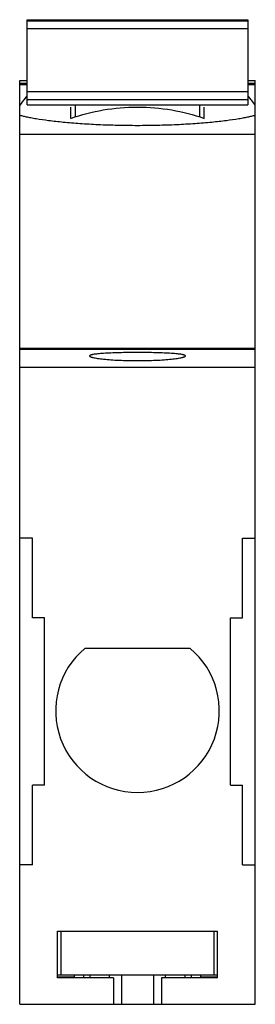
# Model space of a CAD drawing. Header units: millimetres. Extents: x 23 to 40.7, y 7 to 81.2.
import ezdxf

# ---------------------------------------------------------------- set-up
doc = ezdxf.new("R2010")
doc.units = ezdxf.units.MM
doc.header["$LTSCALE"] = 5.721502
doc.layers.get('0').update_dxf_attribs({"linetype": 'CONTINUOUS'})

msp = doc.modelspace()

# ---------------------------------------------------------------- linework, layer by layer
at = {"color": 7, "linetype": 'Continuous'}
for p, q in [((23.59, 74.759), (23.59, 81.171)), ((23.59, 81.171), (40.19, 81.171)), ((23.59, 81.08), (40.19, 81.08)), ((40.19, 81.171), (40.19, 74.759)), ((23.59, 80.513), (40.19, 80.513)), ((23.04, 76.286), (23.04, 76.589)), ((23.04, 76.589), (23.59, 76.589)), ((23.04, 76.389), (23.59, 76.389)), ((40.19, 76.589), (40.74, 76.589)), ((40.19, 76.389), (40.74, 76.389)), ((40.74, 76.286), (40.74, 76.589)), ((23.04, 7.037), (23.04, 76.28)), ((23.04, 76.28), (23.59, 76.28)), ((23.59, 75.765), (40.19, 75.765)), ((40.19, 76.28), (40.74, 76.28)), ((40.74, 7.037), (40.74, 76.28)), ((40.19, 75.137), (23.59, 75.137)), ((23.59, 74.759), (40.19, 74.759)), ((26.89, 73.744), (26.89, 74.587)), ((27.24, 73.846), (27.24, 74.759)), ((36.54, 74.759), (36.54, 73.846)), ((36.89, 73.744), (36.89, 74.587)), ((23.04, 72.542), (40.74, 72.542)), ((40.74, 56.407), (23.04, 56.407)), ((40.74, 56.337), (23.04, 56.337)), ((23.04, 55.008), (40.74, 55.008)), ((23.99, 42.137), (23.04, 42.137)), ((23.99, 36.137), (23.99, 42.137)), ((39.79, 42.137), (40.74, 42.137)), ((39.79, 36.137), (39.79, 42.137)), ((24.89, 36.137), (23.99, 36.137)), ((24.89, 23.537), (24.89, 36.137)), ((38.89, 36.137), (39.79, 36.137)), ((38.89, 23.537), (38.89, 36.137)), ((35.856, 33.837), (27.925, 33.837)), ((24.89, 23.537), (23.99, 23.537)), ((23.99, 17.537), (23.99, 23.537)), ((38.89, 23.537), (39.79, 23.537)), ((39.79, 17.537), (39.79, 23.537)), ((23.99, 17.537), (23.04, 17.537)), ((39.79, 17.537), (40.74, 17.537)), ((25.89, 12.537), (37.89, 12.537)), ((25.89, 9.037), (25.89, 12.537)), ((26.14, 12.537), (26.14, 9.237)), ((37.64, 9.237), (37.64, 12.537)), ((37.89, 9.037), (37.89, 12.537)), ((37.89, 9.237), (25.89, 9.237)), ((27.14, 9.086), (25.89, 9.083)), ((30.09, 9.037), (25.89, 9.037)), ((26.79, 9.04), (26.79, 9.085)), ((27.14, 9.237), (27.14, 9.037)), ((27.864, 9.037), (27.864, 9.237)), ((28.308, 9.237), (28.308, 9.037)), ((29.79, 9.037), (29.79, 9.237)), ((30.09, 9.037), (30.09, 7.037)), ((30.69, 9.237), (30.69, 7.037)), ((33.09, 9.237), (33.09, 7.037)), ((37.89, 9.037), (33.69, 9.037)), ((33.69, 9.037), (33.69, 7.037)), ((33.99, 9.037), (33.99, 9.237)), ((35.473, 9.037), (35.473, 9.237)), ((35.917, 9.237), (35.917, 9.037)), ((36.64, 9.037), (36.64, 9.237)), ((37.89, 9.083), (36.64, 9.086)), ((36.99, 9.04), (36.99, 9.085)), ((23.04, 7.037), (40.74, 7.037))]:
    msp.add_line(p, q, dxfattribs=at)
for centre, radius, start, end in [((31.884, 68.54), 10.793, 141.48274, 145.02687), ((31.908, 68.521), 10.823, 140.44059, 141.48418), ((31.89, 68.536), 10.8, 34.97078, 39.55844), ((31.89, 29.137), 6.149, 130.15372, 49.84628)]:
    msp.add_arc(centre, radius, start, end, dxfattribs=at)
for points, knots in [([(26.89, 73.744), (27.676, 74.027), (29.329, 74.451), (31.029, 74.59), (31.89, 74.59)], [0, 0, 0, 0, 0.492099, 1, 1, 1, 1]), ([(31.89, 74.59), (32.752, 74.59), (34.452, 74.451), (36.105, 74.027), (36.89, 73.744)], [0, 0, 0, 0, 0.507901, 1, 1, 1, 1]), ([(31.89, 73.191), (31.392, 73.191), (30.407, 73.202), (28.965, 73.251), (27.604, 73.329), (26.358, 73.432), (25.261, 73.553), (24.454, 73.668), (23.903, 73.766), (23.567, 73.836), (23.284, 73.905), (23.115, 73.955), (23.04, 73.981)], [0, 0, 0, 0, 0.168001, 0.331468, 0.485925, 0.62742, 0.752335, 0.857563, 0.902009, 0.940691, 0.973408, 1, 1, 1, 1]), ([(40.74, 73.981), (40.666, 73.955), (40.497, 73.905), (40.214, 73.836), (39.877, 73.766), (39.326, 73.668), (38.519, 73.553), (37.422, 73.432), (36.177, 73.329), (34.815, 73.251), (33.373, 73.202), (32.389, 73.191), (31.89, 73.191)], [0, 0, 0, 0, 0.026596, 0.05932, 0.098013, 0.142469, 0.247694, 0.372603, 0.514099, 0.668546, 0.831999, 1, 1, 1, 1]), ([(31.89, 56.112), (31.656, 56.112), (31.196, 56.109), (30.529, 56.097), (29.914, 56.078), (29.445, 56.054), (29.114, 56.03), (28.905, 56.011), (28.724, 55.99), (28.592, 55.97), (28.503, 55.953), (28.447, 55.94), (28.4, 55.927), (28.361, 55.914), (28.331, 55.9), (28.309, 55.886), (28.294, 55.872), (28.29, 55.86), (28.29, 55.855)], [0, 0, 0, 0, 0.193295, 0.379232, 0.550506, 0.700683, 0.766032, 0.824066, 0.874249, 0.916181, 0.933944, 0.949532, 0.962943, 0.974188, 0.983308, 0.990409, 0.995759, 1, 1, 1, 1]), ([(28.29, 55.855), (28.29, 55.85), (28.294, 55.838), (28.309, 55.823), (28.331, 55.808), (28.361, 55.792), (28.4, 55.777), (28.447, 55.761), (28.503, 55.746), (28.592, 55.724), (28.724, 55.698), (28.905, 55.669), (29.114, 55.641), (29.444, 55.603), (29.913, 55.564), (30.528, 55.529), (31.195, 55.507), (31.656, 55.502), (31.89, 55.502)], [0, 0, 0, 0, 0.004291, 0.009773, 0.017036, 0.026325, 0.037734, 0.051298, 0.067028, 0.084917, 0.127043, 0.177346, 0.235424, 0.300746, 0.450704, 0.621618, 0.80714, 1, 1, 1, 1]), ([(35.49, 55.855), (35.49, 55.86), (35.486, 55.872), (35.472, 55.886), (35.45, 55.9), (35.419, 55.914), (35.38, 55.927), (35.333, 55.94), (35.278, 55.953), (35.188, 55.97), (35.057, 55.99), (34.876, 56.011), (34.666, 56.03), (34.335, 56.054), (33.867, 56.078), (33.252, 56.097), (32.585, 56.109), (32.125, 56.112), (31.89, 56.112)], [0, 0, 0, 0, 0.004241, 0.009591, 0.016692, 0.025812, 0.037056, 0.050465, 0.066053, 0.083816, 0.125745, 0.175927, 0.233961, 0.299308, 0.449488, 0.620765, 0.806708, 1, 1, 1, 1]), ([(31.89, 55.502), (32.125, 55.502), (32.585, 55.507), (33.253, 55.529), (33.868, 55.564), (34.336, 55.603), (34.667, 55.641), (34.876, 55.669), (35.057, 55.698), (35.189, 55.724), (35.278, 55.746), (35.333, 55.761), (35.38, 55.777), (35.419, 55.792), (35.45, 55.808), (35.472, 55.823), (35.486, 55.838), (35.49, 55.85), (35.49, 55.855)], [0, 0, 0, 0, 0.192863, 0.378379, 0.549289, 0.699243, 0.764566, 0.822644, 0.87295, 0.915079, 0.932968, 0.948698, 0.962264, 0.973674, 0.982964, 0.990227, 0.995708, 1, 1, 1, 1])]:
    msp.add_open_spline(points, degree=3, knots=knots, dxfattribs=at)

doc.saveas('drawing.dxf')
